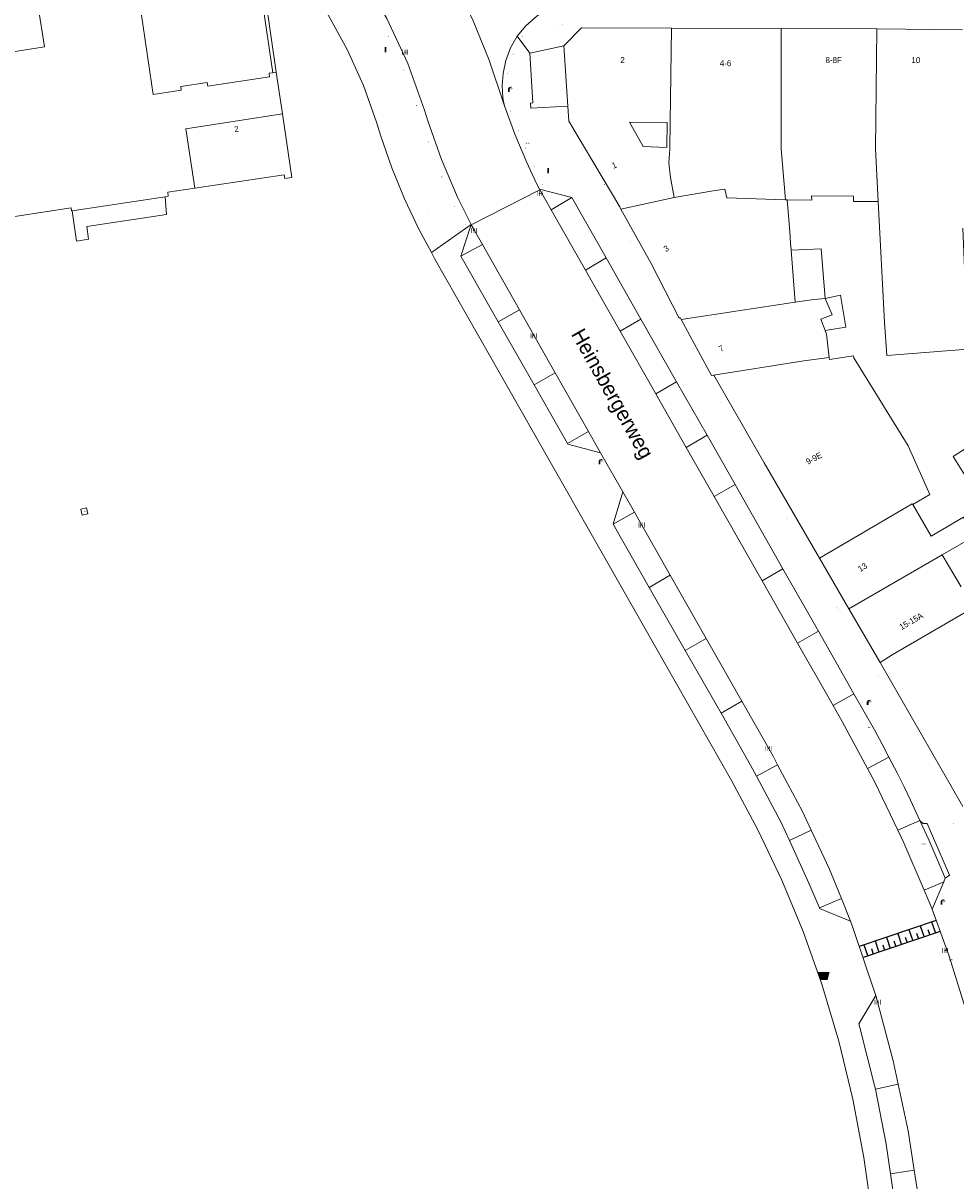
# Model space of a CAD drawing. Header units: metres. Extents: x 197457 to 198138, y 353986 to 354984.
# Tile 190 of 217: x 197687 to 197765, y 354699 to 354796. Entities that reach past the tile are written whole.
import ezdxf
from ezdxf.enums import TextEntityAlignment as Align

# ---------------------------------------------------------------- set-up
doc = ezdxf.new("R2010")
doc.units = ezdxf.units.M
doc.header["$MEASUREMENT"] = 0
for name, color, linetype, lineweight, true_color in [('afsluitpaal', 7, 'Continuous', 0, 0xde7233), ('afvalbak', 7, 'Continuous', 0, 0x6a2d14), ('CAI-kast', 7, 'Continuous', 0, 0x104b6e), ('kolk', 7, 'Continuous', 0, 0x104b6e), ('kunstobject', 7, 'Continuous', 0, 0x4a641a), ('lichtmast', 7, 'Continuous', 0, 0x104b6e), ('verkeersbordpaal', 7, 'Continuous', 0, 0x104b6e)]:
    doc.layers.add(name, color=color, linetype=linetype, lineweight=lineweight, true_color=true_color)
doc.layers.add('B-WE-VH-PLATEAU_PIANOSTENEN-G', color=7, linetype='Continuous')
for name, color, linetype, lineweight in [('Grens beheer openbare ruimte wegbeheer', 253, 'Continuous', 0), ('grens individueel parkeervak', 7, 'Continuous', 0), ('Grens maaiveld', 253, 'Continuous', 0), ('grens WOZ object', 7, 'Continuous', 0), ('hoofdgebouw', 1, 'Continuous', 0), ('Hoogtepunt', 7, 'Continuous', 0), ('huisnummerreeks BGT', 7, 'Continuous', 0), ('kant verharding', 7, 'Continuous', 0), ('muur breder dan 30cm', 30, 'Continuous', 0), ('openbare ruimte label tekst', 7, 'Continuous', 0), ('tussenmuur', 1, 'Continuous', 13), ('vlakafsluiter', 1, 'Continuous', 0), ('waterleidingput', 132, 'Continuous', 0)]:
    doc.layers.add(name, color=color, linetype=linetype, lineweight=lineweight)
doc.styles.add('Style-WORKING', font='WORKING.shx')

# ---------------------------------------------------------------- blocks, each defined once
blk = doc.blocks.new('bak')
at = {"layer": 'afvalbak', "linetype": 'Continuous', "lineweight": 0, "true_color": 0xbd2877}
h = blk.add_hatch(color=232, dxfattribs=at)
h.paths.add_polyline_path([(-0.325, -0.275), (-0.5, 0.4), (0.5, 0.4), (0.325, -0.275)])
edge = h.paths.add_edge_path(flags=16)
edge.add_arc((0, 0), 0.1, 0, 360)
at = {"layer": 'afvalbak', "linetype": 'Continuous', "lineweight": 0, "true_color": 0x681648}
blk.add_hatch(color=219, dxfattribs=at).paths.add_polyline_path([(0.1, 0, 1), (-0.1, 0, 1)])
blk = doc.blocks.new('kolk')
at = {"layer": 'kolk', "linetype": 'Continuous', "lineweight": 0, "true_color": 0xbd2877}
for points in [[(-0.49, -0.43), (-0.49, 0), (-0.49, 0.42), (-0.4, 0.42), (-0.4, 0), (-0.4, -0.43)], [(-0.19, -0.43), (-0.19, 0), (-0.19, 0.42), (-0.11, 0.42), (-0.11, 0), (-0.11, -0.43)], [(0.11, -0.43), (0.11, 0), (0.11, 0.42), (0.19, 0.42), (0.19, 0), (0.19, -0.43)], [(0.4, -0.43), (0.4, 0), (0.4, 0.42), (0.49, 0.42), (0.49, 0), (0.49, -0.43)]]:
    blk.add_hatch(color=232, dxfattribs=at).paths.add_polyline_path(points)
at = {"layer": 'kolk', "linetype": 'Continuous', "lineweight": 0, "true_color": 0x681648}
blk.add_hatch(color=219, dxfattribs=at).paths.add_polyline_path([(0.1, 0, 1), (-0.1, 0, 1)])
blk = doc.blocks.new('kast')
at = {"layer": 'CAI-kast', "linetype": 'Continuous', "lineweight": 0, "true_color": 0xbd2877}
h = blk.add_hatch(color=232, dxfattribs=at)
edge = h.paths.add_edge_path()
edge.add_arc((0, 0), 0.1, 0, 360)
edge.add_line((0, -0.1), (0.34, -0.1))
edge.add_line((0.34, -0.1), (0.34, 0.47))
edge.add_line((0.34, 0.47), (-0.34, 0.47))
edge.add_line((-0.34, 0.47), (-0.34, -0.1))
edge.add_line((-0.34, -0.1), (0, -0.1))
edge = h.paths.add_edge_path(flags=16)
edge.add_arc((-0.2, 0.31), 0.0607, 0, 360)
at = {"layer": 'CAI-kast', "linetype": 'Continuous', "lineweight": 0, "true_color": 0x681648}
blk.add_hatch(color=219, dxfattribs=at).paths.add_polyline_path([(-0.1, 0, 1), (0.1, 0, 1)])
at = {"layer": 'CAI-kast', "color": 232, "linetype": 'Continuous', "lineweight": 0, "true_color": 0xbd2877, "extrusion": (0, 0, -1)}
blk.add_solid([(-0.34, 0.65), (0.34, 0.65), (-0.34, 0.55), (0.34, 0.55)], dxfattribs=at)
blk = doc.blocks.new('lichtmast')
at = {"layer": 'lichtmast', "linetype": 'Continuous', "lineweight": 0, "true_color": 0xbd2877}
for points in [[(0.15, 0.42, -0.344151), (0.3, 0.61), (0.43, 0.64, 0.960861), (0.4, 0.79), (0.1, 0.74, 0.366629), (-0.15, 0.45), (-0.15, -0.1), (0, -0.1, -0.414214), (-0.1, 0, -1), (0.1, 0, -0.414214), (0, -0.1), (0.15, -0.1)], [(0.35, 0.55, 1), (0.3, 0.56), (0.23, 0.32, 1), (0.28, 0.31)], [(0.42, 0.58, 1), (0.38, 0.57), (0.44, 0.33, 1), (0.48, 0.34)], [(0.49, 0.61, 1), (0.45, 0.58), (0.63, 0.4, 1), (0.66, 0.43)]]:
    blk.add_hatch(color=232, dxfattribs=at).paths.add_polyline_path(points)
at = {"layer": 'lichtmast', "linetype": 'Continuous', "lineweight": 0, "true_color": 0x681648}
blk.add_hatch(color=219, dxfattribs=at).paths.add_polyline_path([(-0.1, 0, 1), (0.1, 0, 1)])
blk = doc.blocks.new('afsluitpaal')
at = {"layer": 'afsluitpaal', "linetype": 'Continuous', "lineweight": 0, "true_color": 0xbd2877}
blk.add_hatch(color=232, dxfattribs=at).paths.add_polyline_path([(0.15, 0.65, 1), (-0.15, 0.65), (-0.15, 0.05), (-0.3, 0.05), (-0.3, -0.1), (0, -0.1, -0.414214), (-0.1, 0, -1), (0.1, 0, -0.414214), (0, -0.1), (0.3, -0.1), (0.3, 0.05), (0.15, 0.05)])
at = {"layer": 'afsluitpaal', "linetype": 'Continuous', "lineweight": 0, "true_color": 0x681648}
blk.add_hatch(color=219, dxfattribs=at).paths.add_polyline_path([(0.1, 0, 1), (-0.1, 0, 1)])
blk = doc.blocks.new('waterleidingput')
at = {"layer": 'waterleidingput', "linetype": 'Continuous', "lineweight": 0, "true_color": 0x248bcb}
h = blk.add_hatch(color=142, dxfattribs=at)
edge = h.paths.add_edge_path()
edge.add_spline(control_points=[(0.44, 0), (0.44, 0.04), (0.43, 0.09), (0.36, 0.2), (0.28, 0.26), (0.09, 0.32), (-0.02, 0.33), (-0.22, 0.29), (-0.31, 0.24), (-0.42, 0.12), (-0.44, 0.06), (-0.44, -0.06), (-0.42, -0.12), (-0.33, -0.22), (-0.28, -0.26), (-0.1, -0.33), (0.04, -0.33), (0.27, -0.27), (0.37, -0.2), (0.43, -0.08), (0.44, -0.04), (0.44, 0)], knot_values=[0, 0, 0, 0, 0.060484, 0.060484, 0.178041, 0.178041, 0.295599, 0.295599, 0.413157, 0.413157, 0.498623, 0.498623, 0.584089, 0.584089, 0.669555, 0.669555, 0.808438, 0.808438, 0.94732, 0.94732, 1, 1, 1, 1], degree=3, periodic=0)
edge = h.paths.add_edge_path(flags=16)
edge.add_ellipse((0, 0), major_axis=(0.392, 0), ratio=0.689655, start_angle=0, end_angle=360)
for points in [[(-0.05, -0.09, -0.141608), (-0.09, -0.05), (-0.1, -0.09), (-0.17, 0.18), (-0.22, 0.18), (-0.12, -0.17), (-0.07, -0.17)], [(0.03, 0.18), (-0.02, 0.18), (-0.05, 0.09, -0.269854), (0.05, 0.09)], [(0.23, 0.18), (0.18, 0.18), (0.1, -0.09), (0.09, -0.05, -0.141608), (0.05, -0.09), (0.08, -0.17), (0.13, -0.17)]]:
    blk.add_hatch(color=142, dxfattribs=at).paths.add_polyline_path(points)
at = {"layer": 'waterleidingput', "linetype": 'Continuous', "lineweight": 0, "true_color": 0x104b6e}
blk.add_hatch(color=156, dxfattribs=at).paths.add_polyline_path([(0.1, 0, 1), (-0.1, 0, 1)])
blk = doc.blocks.new('paal')
at = {"layer": 'verkeersbordpaal', "linetype": 'Continuous', "lineweight": 0, "true_color": 0xbd2877}
blk.add_hatch(color=232, dxfattribs=at).paths.add_polyline_path([(0.15, 0.8), (-0.15, 0.8), (-0.15, -0.1), (0, -0.1, -0.414214), (-0.1, 0, -1), (0.1, 0, -0.414214), (0, -0.1), (0.15, -0.1)])
at = {"layer": 'verkeersbordpaal', "linetype": 'Continuous', "lineweight": 0, "true_color": 0x681648}
blk.add_hatch(color=219, dxfattribs=at).paths.add_polyline_path([(-0.1, 0, 1), (0.1, 0, 1)])
blk = doc.blocks.new('kunstobject')
at = {"layer": 'kunstobject', "linetype": 'Continuous', "lineweight": 0, "true_color": 0xde7233}
h = blk.add_hatch(color=13, dxfattribs=at)
h.paths.add_polyline_path([(-0.5, -0.5), (-0.5, 0.5), (0.5, 0.5), (0.5, -0.5)])
h.paths.add_polyline_path([(-0.4, -0.4), (-0.4, 0.4), (0.4, 0.4), (0.4, -0.4)], flags=16)
at = {"layer": 'kunstobject', "linetype": 'Continuous', "lineweight": 0, "true_color": 0xde7233, "transparency": 33554534}
h = blk.add_hatch(color=13, dxfattribs=at)
h.paths.add_polyline_path([(-0.4, -0.4), (-0.4, 0.4), (0.4, 0.4), (0.4, -0.4)])
h.paths.add_polyline_path([(-0.3, -0.3), (-0.3, 0.3), (0.3, 0.3), (0.3, -0.3)], flags=16)
at = {"layer": 'kunstobject', "linetype": 'Continuous', "lineweight": 0, "true_color": 0x6a2d14}
blk.add_hatch(color=26, dxfattribs=at).paths.add_polyline_path([(-0.1, 0, 1), (0.1, 0, 1)])

msp = doc.modelspace()

# ---------------------------------------------------------------- linework, layer by layer
at = {"layer": 'B-WE-VH-PLATEAU_PIANOSTENEN-G'}
for points in [[(197763.298, 354720.703), (197756.846, 354718.524)], [(197762.914, 354720.574), (197763.234, 354719.626)], [(197763.641, 354719.764), (197757.166, 354717.577)], [(197760.072, 354719.614), (197760.392, 354718.666)], [(197761.02, 354719.934), (197761.34, 354718.986)], [(197761.653, 354719.62), (197761.813, 354719.146)], [(197761.967, 354720.254), (197762.287, 354719.306)], [(197762.601, 354719.94), (197762.761, 354719.466)], [(197757.23, 354718.654), (197757.55, 354717.707)], [(197758.177, 354718.974), (197758.497, 354718.026)], [(197758.811, 354718.66), (197758.971, 354718.186)], [(197759.125, 354719.294), (197759.445, 354718.346)], [(197759.758, 354718.98), (197759.918, 354718.506)], [(197760.706, 354719.3), (197760.866, 354718.826)], [(197757.864, 354718.34), (197758.024, 354717.867)]]:
    msp.add_lwpolyline(points, dxfattribs=at)
at = {"layer": 'Grens beheer openbare ruimte wegbeheer', "linetype": 'Continuous', "lineweight": 0, "flags": 128}
msp.add_lwpolyline([(197717.342, 354808.457), (197719.239, 354805.552), (197721.055, 354802.713), (197722.832, 354799.536), (197724.409, 354796.256), (197725.746, 354792.942), (197727.035, 354789.124)], dxfattribs=at)
at = {"layer": 'grens individueel parkeervak', "linetype": 'Continuous', "lineweight": 0}
for p, q in [((197732.698, 354781.404), (197730.964, 354780.369)), ((197732.698, 354781.404), (197735.568, 354776.357)), ((197730.964, 354780.369), (197733.838, 354775.316)), ((197725.181, 354777.46), (197723.376, 354776.5)), ((197728.293, 354771.983), (197725.181, 354777.46)), ((197726.512, 354770.979), (197723.376, 354776.5)), ((197733.838, 354775.316), (197735.568, 354776.357)), ((197735.568, 354776.357), (197738.499, 354771.204)), ((197733.838, 354775.316), (197736.76, 354770.182)), ((197726.512, 354770.979), (197728.293, 354771.983)), ((197731.302, 354766.688), (197728.293, 354771.983)), ((197738.499, 354771.204), (197736.76, 354770.182)), ((197738.499, 354771.204), (197741.499, 354765.93)), ((197729.518, 354765.688), (197726.512, 354770.979)), ((197736.76, 354770.182), (197739.748, 354764.928)), ((197731.302, 354766.688), (197729.518, 354765.688)), ((197734.096, 354761.77), (197731.302, 354766.688)), ((197732.32, 354760.755), (197729.518, 354765.688)), ((197739.748, 354764.928), (197741.499, 354765.93)), ((197741.499, 354765.93), (197744.052, 354761.442)), ((197739.748, 354764.928), (197742.307, 354760.432)), ((197732.32, 354760.755), (197734.096, 354761.77)), ((197742.307, 354760.432), (197744.052, 354761.442)), ((197746.403, 354757.309), (197744.656, 354756.302)), ((197746.403, 354757.309), (197750.434, 354750.221)), ((197744.656, 354756.302), (197748.686, 354749.216)), ((197737.949, 354754.99), (197736.174, 354753.986)), ((197737.949, 354754.99), (197740.962, 354749.688)), ((197736.174, 354753.986), (197739.2, 354748.675)), ((197739.2, 354748.675), (197740.962, 354749.688)), ((197740.962, 354749.688), (197743.971, 354744.389)), ((197748.686, 354749.216), (197750.434, 354750.221)), ((197750.434, 354750.221), (197753.407, 354744.994)), ((197748.686, 354749.216), (197751.666, 354743.98)), ((197739.2, 354748.675), (197742.218, 354743.379)), ((197753.407, 354744.994), (197751.666, 354743.98)), ((197753.407, 354744.994), (197756.397, 354739.737)), ((197743.971, 354744.389), (197742.218, 354743.379)), ((197743.971, 354744.389), (197746.972, 354739.104)), ((197751.666, 354743.98), (197754.643, 354738.748)), ((197742.218, 354743.379), (197745.227, 354738.098)), ((197745.227, 354738.098), (197746.972, 354739.104)), ((197756.397, 354739.737), (197754.643, 354738.748)), ((197759.336, 354734.423), (197757.529, 354733.456)), ((197749.984, 354733.768), (197748.207, 354732.808)), ((197750.972, 354727.404), (197752.811, 354728.274)), ((197761.937, 354729.107), (197760.07, 354728.291)), ((197755.337, 354722.531), (197753.496, 354721.758)), ((197760.116, 354706.94), (197758.194, 354706.535)), ((197759.473, 354699.419), (197761.457, 354699.717))]:
    msp.add_line(p, q, dxfattribs=at)
at = {"layer": 'grens individueel parkeervak', "linetype": 'Continuous', "lineweight": 0, "flags": 128}
for points in [[(197746.972, 354739.104), (197749.597, 354734.492), (197749.984, 354733.768)], [(197756.397, 354739.737), (197758.111, 354736.707), (197758.771, 354735.493), (197759.336, 354734.423)], [(197745.227, 354738.098), (197747.714, 354733.734), (197748.207, 354732.808)], [(197754.643, 354738.748), (197755.411, 354737.398), (197757.529, 354733.456)], [(197759.336, 354734.423), (197760.048, 354733.042), (197760.603, 354731.929), (197761.143, 354730.808), (197761.937, 354729.107)], [(197749.984, 354733.768), (197752.078, 354729.846), (197752.811, 354728.274)], [(197757.529, 354733.456), (197758.112, 354732.372), (197760.07, 354728.291)], [(197748.207, 354732.808), (197750.246, 354728.98), (197750.972, 354727.404)], [(197752.811, 354728.274), (197754.304, 354725.072), (197755.337, 354722.531)], [(197750.972, 354727.404), (197752.501, 354724.089), (197753.496, 354721.758)], [(197758.194, 354706.535), (197758.134, 354706.839), (197756.903, 354711.715), (197756.815, 354712.02), (197758.229, 354714.396)], [(197760.116, 354706.94), (197759.7, 354708.919), (197758.229, 354714.396)], [(197761.457, 354699.717), (197760.937, 354703.041), (197760.116, 354706.94)], [(197759.473, 354699.419), (197759.099, 354701.916), (197758.194, 354706.535)], [(197760.198, 354693.391), (197759.843, 354696.953), (197759.473, 354699.419)], [(197762.188, 354693.596), (197761.791, 354697.587), (197761.457, 354699.717)]]:
    msp.add_lwpolyline(points, dxfattribs=at)
at = {"layer": 'Grens maaiveld', "linetype": 'Continuous', "lineweight": 0}
for p, q in [((197730.003, 354782.058), (197724.246, 354779.12)), ((197762.295, 354723.237), (197763.938, 354723.955))]:
    msp.add_line(p, q, dxfattribs=at)
at = {"layer": 'grens WOZ object', "linetype": 'Continuous', "lineweight": 0}
for p, q in [((197698.537, 354781.478), (197690.715, 354780.293)), ((197751.457, 354772.621), (197751.119, 354777.001))]:
    msp.add_line(p, q, dxfattribs=at)
at = {"layer": 'grens WOZ object', "linetype": 'Continuous', "lineweight": 0, "flags": 128}
for points in [[(197690.715, 354780.293), (197691.093, 354777.749), (197692.078, 354777.913), (197691.941, 354778.99), (197698.633, 354779.997), (197698.537, 354781.478)], [(197751.119, 354777.001), (197753.642, 354777.095), (197753.966, 354772.942)], [(197753.966, 354772.942), (197755.26, 354773.205), (197755.72, 354770.534), (197753.977, 354770.233)], [(197753.966, 354772.942), (197753.02, 354772.851), (197751.457, 354772.621)], [(197753.977, 354770.233), (197753.621, 354771.207), (197754.56, 354771.551), (197753.966, 354772.942)]]:
    msp.add_lwpolyline(points, dxfattribs=at)
at = {"layer": 'hoofdgebouw', "linetype": 'Continuous', "lineweight": 0}
for p, q in [((197741.06, 354795.644), (197750.287, 354795.608)), ((197750.287, 354795.608), (197758.321, 354795.576)), ((197758.321, 354795.576), (197765.515, 354795.485)), ((197732.368, 354789.071), (197732.022, 354794.157)), ((197707.859, 354791.932), (197707.569, 354791.893)), ((197708.38, 354788.435), (197707.859, 354791.932)), ((197750.999, 354778.562), (197750.795, 354781.213)), ((197752.838, 354781.543), (197756.368, 354781.521)), ((197758.421, 354781.076), (197758.968, 354770.933)), ((197751.076, 354777.565), (197750.999, 354778.562)), ((197751.119, 354777.001), (197751.076, 354777.565)), ((197741.888, 354771.17), (197744.435, 354766.469)), ((197754.081, 354769.949), (197753.977, 354770.233)), ((197754.081, 354769.949), (197754.316, 354767.974)), ((197754.316, 354767.974), (197754.337, 354767.796)), ((197762.771, 354756.466), (197760.957, 354760.571)), ((197762.771, 354756.466), (197761.331, 354755.62)), ((197761.331, 354755.62), (197762.887, 354752.973)), ((197753.503, 354751.119), (197755.977, 354746.859)), ((197763.81, 354751.403), (197765.394, 354748.709)), ((197755.977, 354746.859), (197758.586, 354742.367)), ((197765.543, 354730.282), (197758.586, 354742.367))]:
    msp.add_line(p, q, dxfattribs=at)
at = {"layer": 'hoofdgebouw', "linetype": 'Continuous', "lineweight": 0, "flags": 128}
for points in [[(197707.569, 354791.893), (197707.253, 354791.85), (197707.285, 354791.551), (197702.101, 354790.762), (197702.052, 354791.069), (197699.844, 354790.73), (197699.87, 354790.418), (197697.533, 354790.061), (197694.714, 354809.119)], [(197684.642, 354803.842), (197686.79, 354804.181), (197688.388, 354794.06)], [(197688.388, 354794.06), (197666.85, 354790.659), (197665.257, 354800.745), (197667.156, 354801.044), (197667.445, 354799.214), (197680.616, 354801.294), (197680.322, 354803.159), (197681.247, 354803.305)], [(197732.022, 354794.157), (197733.498, 354795.674), (197741.06, 354795.644)], [(197732.368, 354789.071), (197732.453, 354787.823), (197736.715, 354780.631), (197736.824, 354780.433)], [(197701.035, 354782.201), (197708.524, 354783.311), (197708.574, 354783), (197709.176, 354783.097), (197708.38, 354788.435)], [(197740.685, 354785.625), (197738.686, 354785.693), (197737.532, 354787.738), (197740.702, 354787.726), (197740.685, 354785.625)], [(197701.035, 354782.201), (197698.743, 354781.862), (197698.794, 354781.517), (197698.537, 354781.478)], [(197752.838, 354781.543), (197752.845, 354781.189), (197750.795, 354781.213)], [(197756.368, 354781.521), (197756.365, 354781.089), (197758.421, 354781.076)], [(197690.715, 354780.293), (197690.661, 354780.285), (197690.624, 354780.532), (197668.57, 354777.155), (197668.608, 354776.908), (197660.237, 354775.626)], [(197736.824, 354780.433), (197739.349, 354775.859), (197741.698, 354771.276), (197741.801, 354771.33), (197741.888, 354771.17)], [(197765.538, 354778.83), (197765.965, 354768.669), (197759.171, 354768.133), (197758.968, 354770.933)], [(197760.957, 354760.571), (197756.386, 354767.953), (197756.362, 354768.107), (197754.337, 354767.796)], [(197744.435, 354766.469), (197744.442, 354766.457), (197744.624, 354766.484), (197748.844, 354759.14), (197753.503, 354751.119)], [(197769.037, 354762.442), (197764.72, 354759.67), (197765.862, 354757.878)], [(197762.887, 354752.973), (197765.594, 354754.565), (197765.756, 354754.289)], [(197763.81, 354751.403), (197766.535, 354752.983), (197766.526, 354752.998)]]:
    msp.add_lwpolyline(points, dxfattribs=at)
at = {"layer": 'kant verharding', "linetype": 'Continuous', "lineweight": 0}
for p, q in [((197729.975, 354782.112), (197730.003, 354782.058)), ((197729.975, 354782.112), (197732.698, 354781.404)), ((197730.003, 354782.058), (197730.964, 354780.369)), ((197723.084, 354781.44), (197724.225, 354779.159)), ((197723.376, 354776.5), (197724.225, 354779.159)), ((197724.225, 354779.159), (197724.246, 354779.12)), ((197735.112, 354759.982), (197734.096, 354761.77)), ((197744.052, 354761.442), (197746.403, 354757.309)), ((197742.307, 354760.432), (197744.656, 354756.302)), ((197735.112, 354759.982), (197736.986, 354756.684)), ((197736.986, 354756.684), (197736.174, 354753.986)), ((197736.986, 354756.684), (197737.949, 354754.99)), ((197763.938, 354723.955), (197762.955, 354721.643)), ((197764.06, 354724.242), (197763.938, 354723.955)), ((197755.337, 354722.531), (197756.101, 354720.651))]:
    msp.add_line(p, q, dxfattribs=at)
at = {"layer": 'kant verharding', "linetype": 'Continuous', "lineweight": 0, "flags": 128}
for points in [[(197663.474, 354834.858), (197674.214, 354829.496), (197682.193, 354825.284), (197689.997, 354820.796), (197697.709, 354816.145), (197702.71, 354812.786), (197705.128, 354810.979), (197707.456, 354809.057), (197710.274, 354806.244), (197712.838, 354803.197), (197715.147, 354799.914), (197717.158, 354796.44), (197718.913, 354792.667), (197720.323, 354788.753), (197720.6, 354787.859), (197721.731, 354784.607), (197723.084, 354781.44)], [(197705.999, 354804.717), (197708.513, 354802.005), (197710.392, 354799.596), (197712.233, 354796.767), (197713.843, 354793.8), (197715.18, 354790.819), (197716.287, 354787.745), (197716.661, 354786.57), (197717.583, 354783.917), (197718.643, 354781.312), (197719.838, 354778.766), (197720.893, 354776.792)], [(197728.104, 354794.959), (197728.817, 354795.834), (197729.785, 354796.683), (197730.875, 354797.367), (197731.8, 354797.77)], [(197727.035, 354789.124), (197726.96, 354789.473), (197726.901, 354789.825), (197726.834, 354790.822), (197726.915, 354791.817), (197727.163, 354792.916), (197727.554, 354793.973), (197728.104, 354794.959)], [(197729.173, 354793.524), (197729.425, 354789.353), (197729.221, 354789.334), (197729.249, 354788.92), (197732.368, 354789.071)], [(197728.901, 354784.358), (197727.912, 354786.719), (197727.035, 354789.124)], [(197728.901, 354784.358), (197729.348, 354783.382), (197729.814, 354782.415), (197729.975, 354782.112)], [(197725.181, 354777.46), (197724.392, 354778.848), (197724.246, 354779.12)], [(197720.893, 354776.792), (197721.162, 354776.289), (197746.104, 354732.445), (197748.321, 354728.318), (197750.335, 354724.087), (197752.133, 354719.761), (197753.705, 354715.347), (197755.129, 354710.561), (197756.291, 354705.704), (197757.219, 354700.798), (197757.94, 354695.857), (197758.329, 354691.975), (197758.533, 354688.078), (197758.572, 354684.177), (197758.467, 354680.277), (197757.983, 354669.572), (197757.87, 354669.572), (197757.859, 354669.219)], [(197735.112, 354759.982), (197732.352, 354760.699), (197732.32, 354760.755)], [(197760.07, 354728.291), (197760.58, 354727.227), (197762.295, 354723.237)], [(197764.06, 354724.242), (197764.218, 354724.359), (197764.43, 354724.497), (197762.544, 354728.842), (197762.197, 354728.851), (197761.937, 354729.107)], [(197761.937, 354729.107), (197762.674, 354727.481), (197763.607, 354725.326), (197764.06, 354724.242)], [(197762.295, 354723.237), (197762.605, 354722.516), (197762.955, 354721.643)], [(197753.496, 354721.758), (197753.514, 354721.715), (197756.101, 354720.651)], [(197765.244, 354593.671), (197768.475, 354657.889), (197768.644, 354661.448), (197768.771, 354664.423), (197768.882, 354667.399), (197768.978, 354670.376), (197769.059, 354673.353), (197769.191, 354679.125), (197769.227, 354684.899), (197769.118, 354690.403), (197768.884, 354695.904), (197768.325, 354701.376), (197767.403, 354706.799), (197766.784, 354709.562), (197766.065, 354712.301), (197764.391, 354717.71), (197762.955, 354721.643)], [(197758.229, 354714.396), (197758.132, 354714.717), (197756.365, 354719.949), (197756.101, 354720.651)]]:
    msp.add_lwpolyline(points, dxfattribs=at)
at = {"layer": 'muur breder dan 30cm', "linetype": 'Continuous', "lineweight": 0}
for p, q in [((197707.569, 354791.893), (197705.889, 354803.247)), ((197707.859, 354791.932), (197706.207, 354803.295))]:
    msp.add_line(p, q, dxfattribs=at)
at = {"layer": 'muur breder dan 30cm', "linetype": 'Continuous', "lineweight": 0, "flags": 128}
msp.add_lwpolyline([(197691.926, 354755.347), (197691.431, 354755.227), (197691.552, 354754.734), (197692.041, 354754.858), (197691.926, 354755.347)], dxfattribs=at)
at = {"layer": 'tussenmuur', "linetype": 'Continuous', "lineweight": 13}
for p, q in [((197741.288, 354781.409), (197744.565, 354781.976)), ((197744.565, 354781.976), (197745.54, 354782.117)), ((197736.824, 354780.433), (197741.288, 354781.409)), ((197750.633, 354781.218), (197750.795, 354781.213)), ((197741.888, 354771.17), (197751.457, 354772.621)), ((197755.977, 354746.859), (197763.81, 354751.403))]:
    msp.add_line(p, q, dxfattribs=at)
at = {"layer": 'tussenmuur', "linetype": 'Continuous', "lineweight": 13, "flags": 128}
for points in [[(197741.06, 354795.644), (197740.942, 354787.74), (197740.916, 354785.491), (197740.834, 354784.334), (197740.989, 354783.091), (197741.288, 354781.409)], [(197750.633, 354781.218), (197750.282, 354785.503), (197750.287, 354795.608)], [(197758.421, 354781.076), (197758.437, 354781.076), (197758.198, 354785.492), (197758.321, 354795.576)], [(197708.38, 354788.435), (197700.266, 354787.183), (197701.035, 354782.201)], [(197745.54, 354782.117), (197745.72, 354781.383), (197750.633, 354781.218)], [(197744.435, 354766.469), (197752.179, 354767.684), (197754.316, 354767.974)], [(197753.503, 354751.119), (197761.29, 354755.689), (197761.331, 354755.62)], [(197758.586, 354742.367), (197759.611, 354742.997), (197765.294, 354746.304), (197768.143, 354747.966)]]:
    msp.add_lwpolyline(points, dxfattribs=at)
at = {"layer": 'vlakafsluiter', "linetype": 'Continuous', "lineweight": 0}
for p, q in [((197728.104, 354794.959), (197729.173, 354793.524)), ((197729.173, 354793.524), (197732.022, 354794.157)), ((197724.225, 354779.159), (197720.893, 354776.792))]:
    msp.add_line(p, q, dxfattribs=at)

# ---------------------------------------------------------------- block references
at = {"layer": 'afsluitpaal', "linetype": 'Continuous', "lineweight": 0, "xscale": 0.1, "yscale": 0.1, "zscale": 0.1}
for p in [(197717.309, 354794.903), (197728.516, 354794.908), (197727.753, 354793.425), (197718.576, 354792.074), (197727.271, 354791.79), (197719.631, 354789.118), (197727.552, 354788.664), (197728.193, 354787.004), (197720.635, 354786.063), (197728.789, 354785.562), (197729.517, 354783.978), (197721.773, 354783.13), (197730.227, 354782.467), (197722.87, 354780.619), (197723.735, 354779.075)]:
    msp.add_blockref('afsluitpaal', p, dxfattribs=at)
at = {"layer": 'afvalbak', "linetype": 'Continuous', "lineweight": 0}
msp.add_blockref('bak', (197753.851, 354715.963), dxfattribs=at)
at = {"layer": 'CAI-kast', "linetype": 'Continuous', "lineweight": 0, "xscale": 0.1, "yscale": 0.1, "zscale": 0.1}
msp.add_blockref('kast', (197735.421, 354782.47), dxfattribs=at)
at = {"layer": 'kolk', "linetype": 'Continuous', "lineweight": 0, "xscale": 0.5, "yscale": 0.5}
for p in [(197718.684, 354793.61), (197730.036, 354781.756), (197724.475, 354778.656), (197729.483, 354769.806), (197738.557, 354753.91), (197749.214, 354735.146), (197764.052, 354718.188), (197758.391, 354713.848)]:
    msp.add_blockref('kolk', p, dxfattribs=at)
at = {"layer": 'kunstobject', "linetype": 'Continuous', "lineweight": 0, "xscale": 0.1, "yscale": 0.1, "zscale": 0.1}
msp.add_blockref('kunstobject', (197691.764, 354755.076), dxfattribs=at)
at = {"layer": 'lichtmast', "linetype": 'Continuous', "lineweight": 0, "xscale": 0.5, "yscale": 0.5}
for p in [(197727.405, 354790.321), (197735.022, 354759.055), (197757.552, 354738.838), (197763.755, 354722.078)]:
    msp.add_blockref('lichtmast', p, dxfattribs=at)
at = {"layer": 'verkeersbordpaal', "linetype": 'Continuous', "lineweight": 0, "xscale": 0.5, "yscale": 0.5}
for p in [(197717.033, 354793.648), (197730.715, 354783.493)]:
    msp.add_blockref('paal', p, dxfattribs=at)
at = {"layer": 'waterleidingput', "linetype": 'Continuous', "lineweight": 0, "xscale": 0.1, "yscale": 0.1, "zscale": 0.1}
for p in [(197731.239, 354795.901), (197731.923, 354795.934), (197720.539, 354780.024), (197737.563, 354777.705), (197742.87, 354768.752), (197745.262, 354764.219), (197750.755, 354754.471), (197754.997, 354746.962), (197755.063, 354746.808), (197758.46, 354741.183), (197764.735, 354728.842)]:
    msp.add_blockref('waterleidingput', p, dxfattribs=at)

# ---------------------------------------------------------------- texts
at = {"layer": 'Hoogtepunt', "linetype": 'Continuous', "lineweight": 0, "style": 'Style-WORKING'}
for s, p in [('25.76', (197728.798, 354785.921)), ('25.76', (197728.798, 354785.921)), ('24.65', (197757.489, 354736.85)), ('24.65', (197757.489, 354736.85)), ('24.55', (197762.086, 354727.074)), ('24.55', (197762.086, 354727.074)), ('24.45', (197764.374, 354717.36)), ('24.45', (197764.374, 354717.36))]:
    msp.add_text(s, height=0.1, dxfattribs=at).set_placement(p)
at = {"layer": 'huisnummerreeks BGT', "linetype": 'Continuous', "lineweight": 0, "style": 'Style-WORKING'}
for s, p in [('2', (197736.954, 354792.953)), ('4-6', (197745.605, 354792.69)), ('8-8F', (197754.693, 354792.953)), ('10', (197761.596, 354792.953))]:
    msp.add_text(s, height=0.5, dxfattribs=at).set_placement(p, align=Align.MIDDLE_CENTER)
for s, rotation, p in [('2', 8.5, (197704.524, 354787.176)), ('1', 23.1, (197736.255, 354784.121)), ('3', 28.9, (197740.624, 354777.126)), ('7', 28.4, (197745.255, 354768.732)), ('9-9E', 27.9, (197753.033, 354759.508)), ('13', 32.2, (197757.11, 354750.359)), ('15-15A', 30.1, (197761.202, 354745.827))]:
    msp.add_text(s, height=0.5, rotation=rotation, dxfattribs=at).set_placement(p, align=Align.MIDDLE_CENTER)
at = {"layer": 'openbare ruimte label tekst', "linetype": 'Continuous', "lineweight": 0, "style": 'Style-WORKING'}
msp.add_text('Heinsbergerweg', height=1.25, rotation=299.3, dxfattribs=at).set_placement((197736.124, 354764.944), align=Align.MIDDLE_CENTER)

doc.saveas('drawing.dxf')
